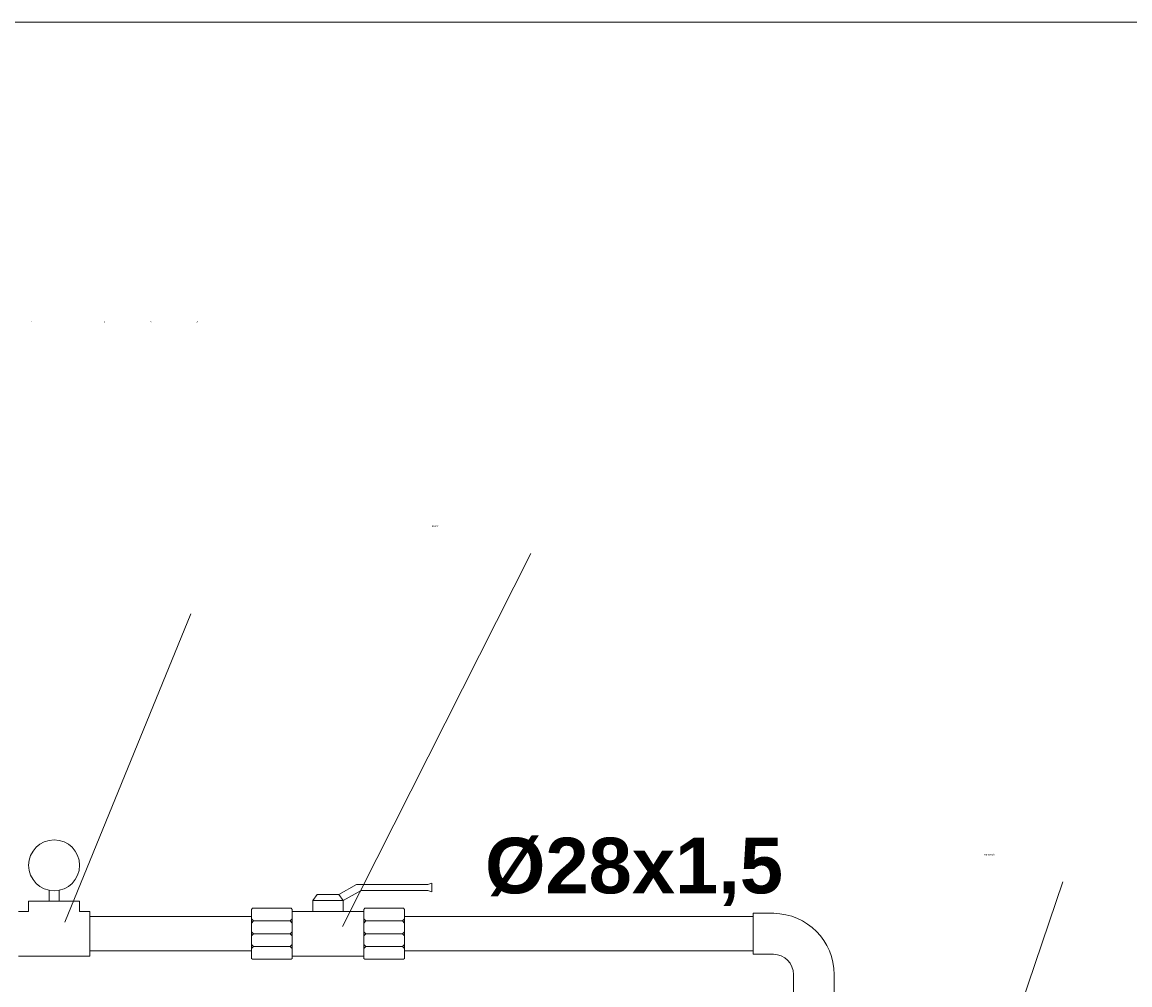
# Model space of a CAD drawing. Header units: millimetres. Extents: x 116 to 15750, y -6945 to 9999.
# Tile 27 of 150: x 5767 to 6545, y -4721 to -4045. Entities that reach past the tile are written whole.
import ezdxf

# ---------------------------------------------------------------- set-up
doc = ezdxf.new("R2010")
doc.units = ezdxf.units.MM
doc.layers.get('0').update_dxf_attribs({"color": 252})
doc.styles.get("Standard").update_dxf_attribs({"font": 'simplex.shx'})

msp = doc.modelspace()

# ---------------------------------------------------------------- hatches: boundary and pattern name
h = msp.add_hatch(color=7)
h.dxf.hatch_style = 2
h.paths.add_polyline_path([(5773.41, -4254.87), (5773.41, -4255.23), (5773.41, -4255.59), (5773.59, -4255.59), (5773.77, -4255.59), (5773.41, -4255.59), (5773.41, -4255.23), (5773.77, -4255.23), (5773.77, -4254.87)])
h = msp.add_hatch(color=7)
h.paths.add_polyline_path([(5824.61, -4254.87), (5824.61, -4255.23), (5824.61, -4255.59), (5824.61, -4255.95), (5824.97, -4255.95), (5824.97, -4255.59), (5824.66, -4255.59), (5824.79, -4255.59), (5824.97, -4255.59), (5825.15, -4255.54), (5825.33, -4255.23), (5825.15, -4255.05), (5824.97, -4254.87), (5824.79, -4254.92), (5824.61, -4255.23)])
h.paths.add_polyline_path([(5824.61, -4255.23), (5824.79, -4255.23), (5824.97, -4255.23), (5824.97, -4255.59), (5824.61, -4255.59)])
h = msp.add_hatch(color=7)
h.dxf.hatch_style = 2
h.paths.add_polyline_path([(5857.04, -4254.87), (5857.04, -4255.23), (5857.04, -4255.59), (5857.4, -4255.59), (5857.09, -4255.59), (5857.04, -4255.23), (5857.22, -4255.23), (5857.4, -4255.23), (5857.4, -4255.59), (5857.76, -4255.59), (5857.76, -4255.23), (5857.58, -4255.05), (5857.4, -4254.87), (5857.04, -4255.23)])
h = msp.add_hatch(color=7)
h.dxf.hatch_style = 2
h.paths.add_polyline_path([(5889.47, -4254.87), (5889.47, -4255.23), (5889.83, -4255.59), (5889.52, -4255.59), (5889.47, -4255.77), (5889.47, -4255.95), (5889.65, -4255.77), (5889.83, -4255.59), (5890.19, -4255.23), (5890.19, -4254.92), (5889.83, -4254.87), (5889.83, -4255.23), (5889.83, -4255.59), (5889.47, -4255.23), (5889.47, -4254.92), (5889.79, -4254.87)])

# ---------------------------------------------------------------- linework, layer by layer
at = {"color": 7, "lineweight": 0}
msp.add_lwpolyline([(4120.44, -6881.4), (8114.39, -6881.4), (8114.39, -4044.67), (4120.44, -4044.67)], close=True, dxfattribs=at)
for points in [[(5991.95, -4679.8), (6124.35, -4418)], [(5796.95, -4676.78), (5885.47, -4460.38)], [(5989.37, -4657.42), (6001.85, -4650.33)], [(6001.85, -4650.33), (6052.08, -4650.33)], [(6052.08, -4650.33), (6054.76, -4649.36)], [(6054.76, -4649.36), (6054.76, -4655.6)], [(6439.5, -4821.24), (6498.01, -4648.5)], [(5785.87, -4654.52), (5785.87, -4662.05)], [(5793.08, -4654.52), (5793.08, -4662.05)], [(5974.31, -4657.42), (5971.08, -4661.73)], [(5974.31, -4657.42), (5989.37, -4657.42)], [(5989.37, -4657.42), (5992.6, -4661.73)], [(5992.6, -4661.73), (6005.07, -4654.63)], [(6005.07, -4654.63), (6052.08, -4654.63)], [(6052.08, -4654.63), (6054.76, -4655.6)], [(5764.36, -4669.26), (5771.56, -4669.26), (5771.56, -4662.05)], [(5814.59, -4669.26), (5807.38, -4669.26), (5807.38, -4662.05), (5771.56, -4662.05)], [(5928.81, -4667.1), (5928.06, -4667.86)], [(5928.06, -4667.86), (5928.06, -4702.28)], [(5928.81, -4667.1), (5956.03, -4667.1)], [(5956.78, -4667.86), (5956.03, -4667.1)], [(5956.78, -4667.86), (5956.78, -4669.26), (6007.01, -4669.26)], [(5981.84, -4661.73), (5971.08, -4661.73), (5992.6, -4661.73), (5992.6, -4669.26)], [(5971.08, -4661.73), (5971.08, -4669.26)], [(5971.08, -4661.73), (5974.31, -4661.73)], [(5992.6, -4661.73), (5989.37, -4661.73)], [(6007.01, -4667.86), (6007.65, -4667.1)], [(6007.01, -4702.28), (6007.01, -4667.86)], [(6007.65, -4667.1), (6034.87, -4667.1)], [(6035.62, -4667.86), (6034.87, -4667.1)], [(6035.62, -4667.86), (6035.62, -4676.03)], [(5814.59, -4669.26), (5814.59, -4700.77)], [(5814.59, -4672.81), (5814.59, -4697.22)], [(5928.06, -4672.91), (5814.59, -4672.91)], [(5814.59, -4672.91), (5814.59, -4697.11)], [(5929.57, -4676.03), (5928.06, -4674.63)], [(5929.57, -4676.03), (5928.06, -4677.54)], [(5929.57, -4676.03), (5955.38, -4676.03), (5956.78, -4674.63)], [(5955.38, -4676.03), (5956.78, -4677.54)], [(5956.78, -4669.26), (5956.78, -4702.28)], [(5956.78, -4669.26), (5981.84, -4669.26)], [(6034.22, -4676.03), (6008.41, -4676.03), (6007.01, -4674.63)], [(6007.01, -4676.03), (6007.01, -4685.07)], [(6008.41, -4676.03), (6007.01, -4677.54)], [(6034.22, -4676.03), (6035.62, -4674.63)], [(6034.22, -4676.03), (6035.62, -4677.54)], [(6035.62, -4672.81), (6035.62, -4697.22)], [(6280.42, -4672.91), (6035.62, -4672.91)], [(6035.62, -4672.91), (6035.62, -4697.11)], [(6035.62, -4676.03), (6035.62, -4702.28)], [(6280.42, -4672.81), (6280.42, -4670.65), (6294.94, -4670.65)], [(6280.42, -4672.81), (6280.42, -4697.22)], [(6280.42, -4672.81), (6280.42, -4697.22)], [(6337.43, -4713.68), (6337.23, -4709.31), (6336.6, -4705.07), (6335.57, -4700.98), (6334.15, -4697.05), (6332.38, -4693.31), (6330.26, -4689.78), (6327.82, -4686.48), (6325.09, -4683.43), (6322.07, -4680.66), (6318.8, -4678.18), (6315.29, -4676.01), (6311.57, -4674.18), (6307.65, -4672.71), (6303.56, -4671.62), (6299.32, -4670.93), (6294.94, -4670.65)], [(5929.57, -4685.07), (5928.06, -4683.67)], [(5929.57, -4685.07), (5955.38, -4685.07), (5956.78, -4683.67)], [(6007.01, -4679.04), (6007.01, -4690.87)], [(6034.22, -4685.07), (6008.41, -4685.07), (6007.01, -4683.67)], [(6034.22, -4685.07), (6035.62, -4683.67)], [(5929.57, -4685.07), (5928.06, -4686.47)], [(5955.38, -4685.07), (5956.78, -4686.47)], [(6008.41, -4685.07), (6007.01, -4686.47)], [(6034.22, -4685.07), (6035.62, -4686.47)], [(6035.62, -4685.07), (6035.62, -4693.99)], [(5814.59, -4697.11), (5928.06, -4697.11)], [(5929.57, -4693.99), (5928.06, -4692.6)], [(5929.57, -4693.99), (5928.06, -4695.39)], [(5929.57, -4693.99), (5955.38, -4693.99), (5956.78, -4692.6)], [(5955.38, -4693.99), (5956.78, -4695.39)], [(6034.22, -4693.99), (6008.41, -4693.99), (6007.01, -4692.6)], [(6008.41, -4693.99), (6007.01, -4695.39)], [(6034.22, -4693.99), (6035.62, -4692.6)], [(6034.22, -4693.99), (6035.62, -4695.39)], [(6035.62, -4697.11), (6280.42, -4697.11)], [(6280.42, -4697.22), (6280.42, -4699.37), (6294.73, -4699.37)], [(6308.82, -4713.68), (6308.54, -4710.82), (6307.74, -4708.16), (6306.45, -4705.75), (6304.74, -4703.64), (6302.66, -4701.89), (6300.26, -4700.56), (6297.6, -4699.7), (6294.73, -4699.37)], [(5764.36, -4700.77), (5814.59, -4700.77)], [(5928.06, -4702.28), (5928.81, -4702.92)], [(5928.81, -4702.92), (5956.03, -4702.92)], [(5956.78, -4702.28), (5956.03, -4702.92)], [(5956.78, -4700.77), (6007.01, -4700.77)], [(6007.65, -4702.92), (6007.01, -4702.28)], [(6034.87, -4702.92), (6007.65, -4702.92)], [(6034.87, -4702.92), (6035.62, -4702.28)], [(6337.43, -4713.68), (6337.43, -4728.09), (6308.82, -4728.09), (6308.82, -4713.68)]]:
    msp.add_lwpolyline(points, dxfattribs=at)
msp.add_circle((5789.47, -4636.93), 17.91, dxfattribs=at)

# ---------------------------------------------------------------- texts
at = {"color": 7, "attachment_point": 1}
for s, insert, char_height in [('{\\fT3romans.shxHorz1_512413N0|b0|i0|c0;zawór}', (6054.76, -4398.06), 1.2252), ('{\\fArial-BoldMT,Bold|b0|i0|c0;Ø28x1,5}', (6092.14, -4617.55), 39.0727), ('{\\fT3romans.shxHorz1_512413N0|b0|i0|c0;manometr}', (6442.51, -4628.66), 1.2252), ('{\\fT3romans.shxHorz3_781032N0|b0|i0|c0;P}', (5784.36, -4644.24), 0.4901)]:
    msp.add_mtext(s, dxfattribs=dict(at, insert=insert, char_height=char_height))

doc.saveas('drawing.dxf')
